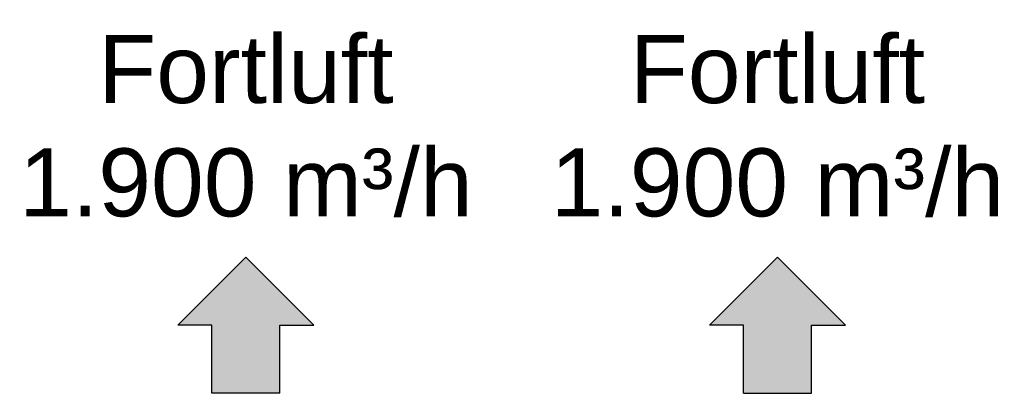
# Model space of a CAD drawing. Header units: millimetres. Extents: x -325 to 460, y -139 to 390.
# Tile 3 of 6: x -162 to -126, y 182 to 196. Entities that reach past the tile are written whole.
import ezdxf

# ---------------------------------------------------------------- set-up
doc = ezdxf.new("R2010")
doc.units = ezdxf.units.MM
doc.layers.get('0').update_dxf_attribs({"lineweight": 18})
doc.layers.add('TGAx_L_LTG_Fortluft', color=36, linetype='Continuous', lineweight=25)
doc.layers.add('TGAx_L_TXT_Beschriftung', color=7, linetype='Continuous', lineweight=18)
doc.styles.add('MEP-Reloaded-M-2.5', font='arial.ttf', dxfattribs={"height": 2.5})

# ---------------------------------------------------------------- blocks, each defined once
blk = doc.blocks.new('4.10-Pfeil breit')
at = {"lineweight": 18}
h = blk.add_hatch(color=256, dxfattribs=at)
h.dxf.hatch_style = 1
h.paths.add_polyline_path([(-2.5, 1.25), (-5, 1.25), (-5, -1.25), (-2.5, -1.25), (-2.5, -2.5), (0, 0), (-2.5, 2.5)])
at = {"linetype": 'Continuous'}
for p, q in [((-2.5, 2.5), (0, 0)), ((-2.5, 1.25), (-2.5, 2.5)), ((-5, 1.25), (-2.5, 1.25)), ((-5, -1.25), (-5, 1.25)), ((0, 0), (-2.5, -2.5)), ((-5, -1.25), (-2.5, -1.25)), ((-2.5, -1.25), (-2.5, -2.5))]:
    blk.add_line(p, q, dxfattribs=at)

msp = doc.modelspace()

# ---------------------------------------------------------------- block references
at = {"layer": 'TGAx_L_LTG_Fortluft', "rotation": 90}
msp.add_blockref('4.10-Pfeil breit', (-153.906, 187.151), dxfattribs=at)
at = {"layer": 'TGAx_L_LTG_Fortluft', "xscale": -1, "rotation": 270}
msp.add_blockref('4.10-Pfeil breit', (-134.344, 187.151), dxfattribs=at)

# ---------------------------------------------------------------- texts
at = {"layer": 'TGAx_L_TXT_Beschriftung', "char_height": 2.5, "attachment_point": 5, "style": 'MEP-Reloaded-M-2.5'}
for insert in [(-153.906, 191.972), (-134.344, 191.972)]:
    msp.add_mtext('Fortluft\\P1.900 m³/h', dxfattribs=dict(at, insert=insert))

doc.saveas('drawing.dxf')
